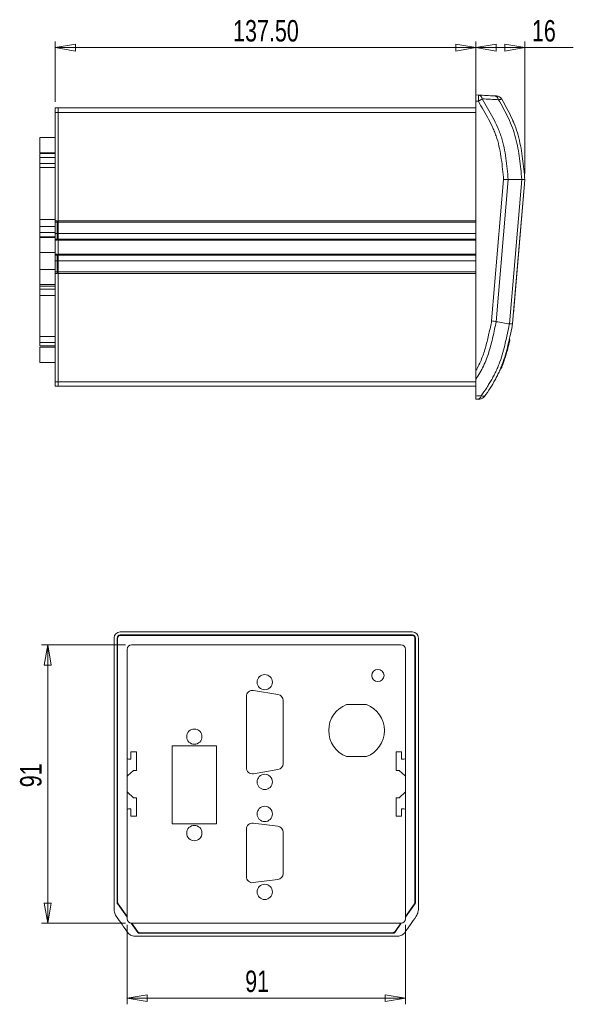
# Model space of a CAD drawing. Header units: millimetres. Extents: x 114 to 390, y 38 to 250.
# Tile 1 of 22: x 114 to 204, y 88 to 249. Entities that reach past the tile are written whole.
import ezdxf

# ---------------------------------------------------------------- set-up
doc = ezdxf.new("R2010")
doc.units = ezdxf.units.MM
doc.styles.add('SLDTEXTSTYLE0', font='TXT', dxfattribs={"width": 0.75})
doc.dimstyles.new('SLDDIMSTYLE0', dxfattribs={"dimtxt": 3.5, "dimasz": 3.302, "dimexe": 0, "dimexo": 0.0625, "dimgap": 0.875, "dimtad": 1, "dimtoh": 1, "dimlfac": 2, "dimzin": 12, "dimdsep": 46, "dimtxsty": 'Standard', "dimblk1": 'CLOSED', "dimblk2": 'CLOSED', "dimsah": 1, "dimcen": 0.09, "dimadec": 0, "dimazin": 0, "dimtfac": 1, "dimtofl": 0, "dimtmove": 0, "dimatfit": 3, "dimldrblk": 'CLOSED', "dimfxl": 0, "dimtolj": 1, "dimtzin": 12, "dimarcsym": 0})
doc.dimstyles.new('SLDDIMSTYLE2', dxfattribs={"dimtxt": 3.5, "dimasz": 3.302, "dimexe": 0, "dimexo": 0.0625, "dimgap": 0.875, "dimtad": 1, "dimtoh": 1, "dimlfac": 2, "dimzin": 4, "dimdsep": 46, "dimtxsty": 'Standard', "dimblk1": 'CLOSED', "dimblk2": 'CLOSED', "dimsah": 1, "dimcen": 0.09, "dimadec": 0, "dimazin": 0, "dimtfac": 1, "dimtofl": 0, "dimtmove": 0, "dimatfit": 3, "dimldrblk": 'CLOSED', "dimfxl": 0, "dimtolj": 1, "dimtzin": 12, "dimarcsym": 0})

# ---------------------------------------------------------------- blocks, each defined once
blk = doc.blocks.new('_CLOSED')
at = {"color": 0, "linetype": 'ByBlock', "lineweight": -2}
for p, q in [((-1, 0.166667), (0, 0)), ((-1, 0.166667), (-1, -0.166667)), ((0, 0), (-1, -0.166667)), ((0, 0), (-1, 0))]:
    blk.add_line(p, q, dxfattribs=at)
blk = doc.blocks.new('*D7')
at = {"color": 7, "linetype": 'Continuous', "lineweight": 0}
for p, q in [((188.45, 236.61), (188.45, 245.33)), ((196.45, 223.74), (196.45, 245.33)), ((188.45, 244.33), (196.45, 244.33)), ((196.45, 244.33), (204.36, 244.33))]:
    blk.add_line(p, q, dxfattribs=at)
at = {"color": 7, "linetype": 'Continuous', "lineweight": 0, "xscale": 3.302, "yscale": 3.302, "rotation": 180.0000000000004}
blk.add_blockref('_CLOSED', (188.45, 244.33, 0.05), dxfattribs=at)
at = {"color": 7, "linetype": 'Continuous', "lineweight": 0, "xscale": 3.302, "yscale": 3.302}
blk.add_blockref('_CLOSED', (196.45, 244.33, 0.05), dxfattribs=at)
at = {"color": 7, "linetype": 'Continuous', "lineweight": 0, "insert": (197.6, 248.84), "char_height": 3.5, "attachment_point": 1, "style": 'SLDTEXTSTYLE0'}
blk.add_mtext('16', dxfattribs=at)
blk = doc.blocks.new('*D8')
at = {"color": 7, "linetype": 'Continuous', "lineweight": 0}
for p, q in [((119.7, 235.49), (119.7, 245.33)), ((188.45, 236.61), (188.45, 245.33)), ((188.45, 244.33), (119.7, 244.33))]:
    blk.add_line(p, q, dxfattribs=at)
at = {"color": 7, "linetype": 'Continuous', "lineweight": 0, "xscale": 3.302, "yscale": 3.302}
for p, rotation in [((119.7, 244.33, 0.05), 180.0000000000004), ((188.45, 244.33, 0.05), 360.0000000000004)]:
    blk.add_blockref('_CLOSED', p, dxfattribs=dict(at, rotation=rotation))
at = {"color": 7, "linetype": 'Continuous', "lineweight": 0, "insert": (148.77, 248.84), "char_height": 3.5, "attachment_point": 1, "style": 'SLDTEXTSTYLE0'}
blk.add_mtext('137.50', dxfattribs=at)
blk = doc.blocks.new('*D9')
at = {"color": 7, "linetype": 'Continuous', "lineweight": 0}
for p, q in [((131.19, 146.74), (117.48, 146.74)), ((118.48, 101.24), (118.48, 146.74)), ((131.19, 101.24), (117.48, 101.24))]:
    blk.add_line(p, q, dxfattribs=at)
at = {"color": 7, "linetype": 'Continuous', "lineweight": 0, "xscale": 3.302, "yscale": 3.302}
for p, rotation in [((118.48, 146.74, -38.99), 90.0000000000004), ((118.48, 101.24, -38.99), 270.0000000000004)]:
    blk.add_blockref('_CLOSED', p, dxfattribs=dict(at, rotation=rotation))
at = {"color": 7, "linetype": 'Continuous', "lineweight": 0, "insert": (113.97, 123.47), "char_height": 3.5, "attachment_point": 1, "rotation": 90, "style": 'SLDTEXTSTYLE0'}
blk.add_mtext('91', dxfattribs=at)
blk = doc.blocks.new('*D10')
at = {"color": 7, "linetype": 'Continuous', "lineweight": 0}
for p, q in [((131.44, 100.99), (131.44, 88)), ((176.94, 100.99), (176.94, 88)), ((131.44, 89), (176.94, 89))]:
    blk.add_line(p, q, dxfattribs=at)
at = {"color": 7, "linetype": 'Continuous', "lineweight": 0, "xscale": 3.302, "yscale": 3.302, "rotation": 180.0000000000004}
blk.add_blockref('_CLOSED', (131.44, 89, -38.99), dxfattribs=at)
at = {"color": 7, "linetype": 'Continuous', "lineweight": 0, "xscale": 3.302, "yscale": 3.302}
blk.add_blockref('_CLOSED', (176.94, 89, -38.99), dxfattribs=at)
at = {"color": 7, "linetype": 'Continuous', "lineweight": 0, "insert": (150.75, 93.51), "char_height": 3.5, "attachment_point": 1, "style": 'SLDTEXTSTYLE0'}
blk.add_mtext('91', dxfattribs=at)

msp = doc.modelspace()

# ---------------------------------------------------------------- linework, layer by layer
at = {"color": 7, "linetype": 'Continuous', "lineweight": 15}
for p, q in [((188.4508, 236.6053), (188.8448, 236.5846)), ((188.4508, 235.6066), (188.4508, 236.6053)), ((188.8448, 235.586), (188.4508, 235.6066)), ((188.4508, 191.5679), (188.4508, 235.6066)), ((119.7008, 234.4863), (120.2008, 234.4863)), ((119.7008, 233.7363), (119.7008, 234.4863)), ((120.2008, 233.7363), (119.7008, 233.7363)), ((119.7008, 216.0363), (119.7008, 233.7363)), ((120.2008, 234.4863), (120.2008, 233.7363)), ((120.2008, 234.4863), (188.4508, 234.4863)), ((120.2008, 233.7363), (120.2008, 234.4863)), ((120.2008, 189.7363), (120.2008, 233.7363)), ((188.4508, 233.7363), (120.2008, 233.7363)), ((120.2008, 216.0363), (120.2008, 233.7363)), ((117.2008, 228.3892), (117.2008, 229.6392)), ((117.2008, 227.1392), (117.2008, 228.3892)), ((117.2008, 227.0422), (117.2008, 227.0558)), ((117.2008, 227.0422), (119.7008, 227.0422)), ((117.2008, 226.3756), (117.2008, 227.0422)), ((117.2008, 226.3756), (119.7008, 226.3756)), ((117.2008, 225.3892), (117.2008, 226.3756)), ((117.2008, 225.3892), (119.7008, 225.3892)), ((117.2008, 224.7363), (117.2008, 225.3892)), ((117.2008, 216.2363), (117.2008, 224.7363)), ((117.2008, 224.7363), (119.7008, 224.7363)), ((191.016, 199.6979), (192.9787, 222.7596)), ((193.728, 222.7625), (191.7521, 199.5458)), ((193.9403, 199.178), (195.9497, 222.7882)), ((196.4508, 222.7363), (194.4508, 199.2363)), ((196.4508, 222.7363), (194.5925, 200.9015)), ((117.2008, 216.2363), (119.7008, 216.2363)), ((117.2008, 215.0834), (117.2008, 216.2363)), ((119.7008, 213.9663), (119.7008, 216.9863)), ((120.0508, 216.0363), (119.7008, 216.0363)), ((119.7008, 215.7863), (119.7008, 216.0363)), ((120.0508, 215.7863), (119.7008, 215.7863)), ((120.0508, 212.8776), (120.0508, 216.0363)), ((120.2008, 216.0363), (188.4508, 216.0363)), ((188.4508, 215.7863), (120.2008, 215.7863)), ((117.2008, 214.097), (117.2008, 215.0834)), ((117.2008, 215.0834), (119.7008, 215.0834)), ((117.2008, 214.097), (119.7008, 214.097)), ((117.2008, 213.4303), (117.2008, 214.097)), ((117.2008, 213.4303), (119.7008, 213.4303)), ((117.2008, 213.4167), (117.2008, 213.4303)), ((117.2008, 213.3334), (117.2008, 213.4167)), ((117.2008, 212.0834), (117.2008, 213.3334)), ((120.0508, 213.9663), (119.7008, 213.9663)), ((119.7008, 213.0604), (119.7008, 213.9663)), ((120.0508, 213.0604), (119.7008, 213.0604)), ((119.7008, 212.8776), (119.7008, 213.0604)), ((120.0508, 212.8776), (119.7008, 212.8776)), ((119.7008, 210.5949), (119.7008, 212.8776)), ((188.4508, 213.9663), (120.2008, 213.9663)), ((120.2008, 213.0604), (188.4508, 213.0604)), ((188.4508, 212.8776), (120.2008, 212.8776)), ((120.2008, 210.5949), (120.2008, 212.8776)), ((117.2008, 210.8334), (117.2008, 212.0834)), ((117.2008, 208.1035), (117.2008, 210.8334)), ((120.0508, 210.5949), (119.7008, 210.5949)), ((119.7008, 210.4122), (119.7008, 210.5949)), ((120.0508, 210.4122), (119.7008, 210.4122)), ((119.7008, 209.5063), (119.7008, 210.4122)), ((120.0508, 209.5063), (119.7008, 209.5063)), ((119.7008, 206.4863), (119.7008, 209.5063)), ((120.0508, 207.4363), (120.0508, 210.5949)), ((120.2008, 210.5949), (188.4508, 210.5949)), ((188.4508, 210.4122), (120.2008, 210.4122)), ((188.4508, 209.5063), (120.2008, 209.5063)), ((117.2008, 206.8535), (117.2008, 208.1035)), ((120.0508, 207.6863), (119.7008, 207.6863)), ((119.7008, 207.4363), (119.7008, 207.6863)), ((120.2008, 207.6863), (188.4508, 207.6863)), ((117.2008, 205.6035), (117.2008, 206.8535)), ((120.0508, 207.4363), (119.7008, 207.4363)), ((119.7008, 189.7363), (119.7008, 207.4363)), ((188.4508, 207.4363), (120.2008, 207.4363)), ((120.2008, 189.7363), (120.2008, 207.4363)), ((117.2008, 205.3535), (117.2008, 205.6035)), ((117.2008, 205.3458), (117.2008, 205.3535)), ((117.2008, 205.3458), (119.7008, 205.3458)), ((117.2008, 204.8458), (117.2008, 205.3458)), ((117.2008, 204.8458), (119.7008, 204.8458)), ((117.2008, 203.8535), (117.2008, 204.8458)), ((117.2008, 203.8535), (119.7008, 203.8535)), ((117.2008, 197.1191), (117.2008, 203.8535)), ((117.2008, 196.1268), (117.2008, 197.1191)), ((117.2008, 197.1191), (119.7008, 197.1191)), ((117.2008, 196.1268), (119.7008, 196.1268)), ((117.2008, 195.6268), (117.2008, 196.1268)), ((117.2008, 195.6268), (119.7008, 195.6268)), ((117.2008, 195.6191), (117.2008, 195.6268)), ((117.2008, 194.1191), (117.2008, 195.3691)), ((117.2008, 192.8691), (117.2008, 194.1191)), ((119.7008, 189.7363), (120.2008, 189.7363)), ((119.7008, 188.9863), (119.7008, 189.7363)), ((120.2008, 188.9863), (119.7008, 188.9863)), ((120.2008, 189.7363), (120.2008, 188.9863)), ((120.2008, 189.7363), (188.4508, 189.7363)), ((120.2008, 188.9863), (120.2008, 189.7363)), ((188.4508, 188.9863), (120.2008, 188.9863)), ((130.3205, 148.8554), (178.0612, 148.8554)), ((130.3219, 148.3547), (178.0598, 148.3547)), ((130.3411, 148.3355), (130.3219, 148.3547)), ((177.9841, 148.2797), (130.3976, 148.2797)), ((178.0598, 148.3547), (178.0405, 148.3355)), ((129.3219, 103.8181), (129.3219, 147.8568)), ((129.8226, 104.601), (129.8226, 147.8554)), ((129.8226, 147.8554), (129.8418, 147.8361)), ((129.8976, 147.7797), (129.8976, 104.703)), ((176.1908, 146.7364), (132.1908, 146.7364)), ((178.4841, 104.703), (178.4841, 147.7797)), ((178.5399, 147.8361), (178.5591, 147.8554)), ((178.5591, 104.601), (178.5591, 147.8554)), ((179.0598, 103.8181), (179.0598, 147.8568)), ((131.4408, 145.9864), (131.4408, 128.2864)), ((176.9408, 128.2864), (176.9408, 145.9864)), ((156.1052, 138.6257), (152.1052, 139.2924)), ((150.9408, 138.306), (150.9408, 126.6669)), ((156.9408, 127.3336), (156.9408, 137.6393)), ((170.5657, 136.9864), (167.316, 136.9864)), ((132.9908, 129.2364), (132.0908, 129.2364)), ((132.0908, 129.2364), (132.0908, 128.0364)), ((132.9908, 126.2164), (132.9908, 129.2364)), ((146.0658, 130.2364), (138.8158, 130.2364)), ((138.8158, 130.2364), (138.8158, 117.4864)), ((146.0658, 117.4864), (146.0658, 130.2364)), ((175.3908, 129.2364), (176.2908, 129.2364)), ((175.3908, 126.2164), (175.3908, 129.2364)), ((176.2908, 129.2364), (176.2908, 128.0364)), ((131.4408, 128.2864), (131.4408, 125.1278)), ((132.0908, 128.0364), (131.6908, 128.0364)), ((167.316, 128.4864), (170.5657, 128.4864)), ((176.2908, 128.0364), (176.6908, 128.0364)), ((176.9408, 125.1278), (176.9408, 128.2864)), ((131.5203, 125.3106), (132.4908, 126.2164)), ((132.4908, 126.2164), (132.9908, 126.2164)), ((152.1052, 125.6805), (156.1052, 126.3472)), ((175.8908, 126.2164), (175.3908, 126.2164)), ((176.8614, 125.3106), (175.8908, 126.2164)), ((131.4408, 125.1278), (131.4408, 122.8451)), ((176.9408, 122.8451), (176.9408, 125.1278)), ((131.4408, 122.8451), (131.4408, 119.6864)), ((132.4908, 121.7564), (131.5203, 122.6623)), ((175.8908, 121.7564), (176.8614, 122.6623)), ((176.9408, 119.6864), (176.9408, 122.8451)), ((132.9908, 121.7564), (132.4908, 121.7564)), ((132.9908, 118.7364), (132.9908, 121.7564)), ((175.3908, 121.7564), (175.8908, 121.7564)), ((175.3908, 118.7364), (175.3908, 121.7564)), ((131.4408, 119.6864), (131.4408, 101.9864)), ((131.6908, 119.9364), (132.0908, 119.9364)), ((132.0908, 119.9364), (132.0908, 118.7364)), ((176.2908, 119.9364), (176.2908, 118.7364)), ((176.6908, 119.9364), (176.2908, 119.9364)), ((176.9408, 101.9864), (176.9408, 119.6864)), ((132.0908, 118.7364), (132.9908, 118.7364)), ((138.8158, 117.4864), (146.0658, 117.4864)), ((156.0649, 117.0959), (152.0649, 117.5959)), ((176.2908, 118.7364), (175.3908, 118.7364)), ((150.9408, 116.6037), (150.9408, 108.8692)), ((156.9408, 109.3692), (156.9408, 116.1037)), ((152.0649, 107.877), (156.0649, 108.377)), ((129.8226, 104.601), (129.8427, 104.5723)), ((178.539, 104.5723), (178.5591, 104.601)), ((131.4408, 102.2105), (129.8681, 104.4566)), ((131.4408, 102.3413), (129.988, 104.4162)), ((178.5136, 104.4566), (176.9408, 102.2105)), ((178.3937, 104.4162), (176.9408, 102.3413)), ((133.1811, 99.7251), (132.1206, 101.2397)), ((132.1908, 101.2364), (176.1908, 101.2364)), ((133.1458, 99.9064), (132.2144, 101.2364)), ((176.2611, 101.2397), (175.2005, 99.7251)), ((176.1672, 101.2364), (175.2359, 99.9064)), ((175.5011, 99.1175), (132.8805, 99.1175)), ((133.3716, 99.6393), (133.3864, 99.6182)), ((174.9953, 99.6182), (133.3864, 99.6182)), ((133.5554, 99.6932), (174.8263, 99.6932)), ((134.0648, 99.6932), (134.0648, 99.6503)), ((134.0648, 99.6503), (174.3169, 99.6503)), ((174.3169, 99.6932), (174.3169, 99.6503)), ((174.9953, 99.6182), (175.0101, 99.6393))]:
    msp.add_line(p, q, dxfattribs=at)
at = {"color": 7, "linetype": 'Continuous', "lineweight": 15, "flags": 128}
for points in [[(133.0785, 99.8717), (133.0828, 99.8681), (133.0894, 99.8662), (133.0983, 99.8661), (133.1094, 99.8677), (133.1225, 99.871), (133.1374, 99.876), (133.1541, 99.8826), (133.1611, 99.8857)], [(175.2206, 99.8857), (175.2276, 99.8826), (175.2443, 99.876), (175.2592, 99.871), (175.2723, 99.8677), (175.2834, 99.8661), (175.2923, 99.8662), (175.2989, 99.8681), (175.3032, 99.8717)]]:
    msp.add_lwpolyline(points, dxfattribs=at)
at = {"color": 7, "linetype": 'Continuous', "lineweight": 15}
for centre, radius in [((153.9408, 140.6393), 1.25), ((172.4408, 141.7364), 1), ((142.4408, 131.7364), 1.25), ((153.9408, 124.3336), 1.25), ((153.9408, 119.1037), 1.25), ((142.4408, 115.9864), 1.25), ((153.9408, 106.3692), 1.25)]:
    msp.add_circle(centre, radius, dxfattribs=at)
for centre, radius, start, end in [((184.0594, 236.0853), 4.8114, 354.04331, 5.95669), ((188.7351, 235.8243), 0.7682, 10.963383, 81.783768), ((176.4734, 257.0532), 24.7769, 299.954593, 301.689782), ((191.3766, 235.6836), 0.7704, 10.794256, 81.779704), ((191.7984, 235.4285), 1, 29.701391, 87), ((188.5974, 187.609), 0.7361, 278.210152, 346.967217), ((188.5974, 187.609), 0.7361, 278.210152, 346.967217), ((189.0384, 187.8995), 1, 273, 325.519056), ((189.0384, 187.8995), 1, 273, 325.519056), ((130.3428, 147.8345), 0.5009, 90.183587, 179.816413), ((130.3976, 147.7797), 0.5, 90, 180), ((130.3813, 148.0249), 0.3132, 97.363805, 147.277336), ((177.9841, 147.7797), 0.5, 0, 90), ((178.0389, 147.8345), 0.5009, 0.183587, 89.816413), ((178.0004, 148.0249), 0.3132, 32.722664, 82.636195), ((130.0459, 147.7973), 0.2078, 121.656256, 169.221609), ((132.1908, 145.9864), 0.75, 90, 180), ((176.1908, 145.9864), 0.75, 0, 90), ((178.3358, 147.7973), 0.2078, 10.778086, 58.34405), ((151.9408, 138.306), 1, 80.537678, 180), ((155.9408, 137.6393), 1, 360, 80.537678), ((168.9408, 132.7364), 4.55, 110.92224, 249.07776), ((168.9408, 132.7364), 4.55, 290.92224, 69.07776), ((131.6908, 128.2864), 0.25, 180, 270), ((155.9408, 127.3336), 1, 279.462322, 0), ((176.6908, 128.2864), 0.25, 270, 0), ((151.9408, 126.6669), 1, 180, 279.462322), ((131.6908, 125.1278), 0.25, 133.025066, 180), ((176.6908, 125.1278), 0.25, 0, 46.974934), ((131.6908, 122.8451), 0.25, 180, 226.974934), ((176.6908, 122.8451), 0.25, 313.025066, 0), ((131.6908, 119.6864), 0.25, 90, 180), ((176.6908, 119.6864), 0.25, 0, 90), ((151.9408, 116.6037), 1, 82.874984, 180), ((155.9408, 116.1037), 1, 0, 82.874984), ((151.9408, 108.8692), 1, 180, 277.125016), ((155.9408, 109.3692), 1, 277.125016, 0), ((130.3976, 104.703), 0.5, 180, 215), ((177.9841, 104.703), 0.5, 325, 0), ((130.0909, 104.5712), 0.2483, 179.762388, 214.988373), ((130.1152, 104.2192), 0.1488, 121.264434, 151.412607), ((178.2665, 104.2192), 0.1488, 28.587393, 58.735566), ((178.2908, 104.5712), 0.2483, 325.011627, 0.237612), ((132.1908, 101.9864), 0.75, 180, 270), ((176.1908, 101.9864), 0.75, 270, 0), ((132.3713, 100.9772), 0.8342, 301.234294, 305.599967), ((133.5554, 100.1932), 0.5, 215, 270), ((174.8263, 100.1932), 0.5, 270, 325), ((176.0104, 100.9772), 0.8342, 234.400033, 238.765706), ((133.3711, 99.8886), 0.2493, 215.017651, 270.13313), ((175.0106, 99.8886), 0.2493, 269.86687, 324.982349)]:
    msp.add_arc(centre, radius, start, end, dxfattribs=at)
for centre, major_axis, ratio, start_param, end_param in [((130.3232, 147.8541), (-0.709, 0.709), 0.99726469, 5.49915667, 7.06721394), ((130.3232, 147.8541), (-0.3545, 0.3545), 0.99726469, 5.49915667, 7.06721394), ((178.0585, 147.8541), (0.3545, 0.3545), 0.99726469, 5.49915667, 7.06721394), ((178.0585, 147.8541), (0.709, 0.709), 0.99726469, 5.49915667, 7.06721394), ((130.0729, 104.6), (-0.144, 0.2056), 0.9958517, 0.95797659, 1.57079633), ((178.3088, 104.6), (0.144, 0.2056), 0.9958517, 4.71238898, 5.32520872), ((133.3859, 99.8685), (-0.1437, 0.2052), 0.99795966, 1.57079633, 2.5316867), ((174.9958, 99.8685), (-0.1437, -0.2052), 0.99795966, 0.60990595, 1.57079633)]:
    msp.add_ellipse(centre, major_axis=major_axis, ratio=ratio, start_param=start_param, end_param=end_param, dxfattribs=at)
for points, knots in [([(188.8448, 236.5846), (189.2855, 236.5615), (189.7261, 236.5384), (190.1665, 236.5153), (190.6069, 236.4923), (191.047, 236.4692), (191.4867, 236.4462)], [0, 0, 0, 0, 0.00396639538, 0.00396639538, 0.00396639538, 0.00793278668, 0.00793278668, 0.00793278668, 0.00793278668]), ([(192.9787, 222.7596), (192.8733, 223.8951), (192.7629, 225.0316), (192.4391, 227.2841), (192.2251, 228.3999), (191.7962, 229.7625), (191.7016, 230.0339), (191.4966, 230.5672), (191.3865, 230.8299), (191.039, 231.6089), (190.7847, 232.1165), (190.2525, 233.1193), (189.9741, 233.6143), (189.4132, 234.602), (189.1292, 235.0941), (188.8448, 235.586)], [0, 0, 0, 0, 0.25, 0.25, 0.5, 0.5, 0.5625, 0.5625, 0.625, 0.625, 0.75, 0.75, 0.875, 0.875, 1, 1, 1, 1]), ([(189.4892, 235.9704), (189.782, 235.464), (190.0743, 234.9573), (190.6515, 233.9401), (190.9376, 233.4302), (191.4832, 232.3967), (191.7432, 231.8733), (192.0978, 231.0699), (192.21, 230.799), (192.4189, 230.2492), (192.5152, 229.9697), (192.953, 228.567), (193.1737, 227.4188), (193.5066, 225.1008), (193.6193, 223.9312), (193.7276, 222.7626)], [0, 0, 0, 0, 0.125, 0.125, 0.25, 0.25, 0.375, 0.375, 0.4375, 0.4375, 0.5, 0.5, 0.75, 0.75, 1, 1, 1, 1]), ([(192.1334, 235.8279), (191.693, 235.8521), (191.2524, 235.8762), (190.8115, 235.8999), (190.3708, 235.9237), (189.93, 235.9472), (189.4892, 235.9704)], [0, 0, 0, 0, 0.00396881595, 0.00396881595, 0.00396881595, 0.00793624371, 0.00793624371, 0.00793624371, 0.00793624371]), ([(191.4867, 236.4462), (191.5993, 236.4403), (191.6902, 236.4355), (191.8174, 236.4288), (191.8507, 236.4271), (191.8507, 236.4271)], [0, 0, 0, 0, 0.5, 0.5, 1, 1, 1, 1]), ([(192.667, 235.9239), (192.6686, 235.9212), (192.6226, 235.9116), (192.4847, 235.8868), (192.4283, 235.8771), (192.2956, 235.8547), (192.219, 235.8419), (192.1334, 235.8279)], [0, 0, 0, 0, 0.5, 0.5, 0.75, 0.75, 1, 1, 1, 1]), ([(195.9391, 222.7882), (195.8861, 223.3586), (195.8327, 223.929), (195.7147, 225.068), (195.6501, 225.6367), (195.4983, 226.7703), (195.4108, 227.3353), (195.2012, 228.4598), (195.0791, 229.0194), (194.7868, 230.1308), (194.6172, 230.6781), (194.2209, 231.7498), (193.9955, 232.2751), (193.5075, 233.3111), (193.2448, 233.822), (192.7004, 234.8312), (192.4183, 235.3304), (192.1334, 235.8279)], [0, 0, 0, 0, 0.125, 0.125, 0.25, 0.25, 0.375, 0.375, 0.5, 0.5, 0.625, 0.625, 0.75, 0.75, 0.875, 0.875, 1, 1, 1, 1]), ([(192.667, 235.9239), (192.9539, 235.421), (193.2371, 234.9159), (193.7819, 233.894), (194.0437, 233.3764), (194.5279, 232.3269), (194.7505, 231.7945), (195.1403, 230.7083), (195.3076, 230.1535), (195.5961, 229.0302), (195.7167, 228.4649), (195.9239, 227.3288), (196.0105, 226.758), (196.2369, 225.0404), (196.3438, 223.8882), (196.4508, 222.7364)], [0, 0, 0, 0, 0.125, 0.125, 0.25, 0.25, 0.375, 0.375, 0.5, 0.5, 0.625, 0.625, 0.75, 0.75, 1, 1, 1, 1]), ([(194.5223, 232.3214), (194.5111, 232.3474), (194.5002, 232.3728), (194.479, 232.4215), (194.4693, 232.4435), (194.4523, 232.4823), (194.4456, 232.4976), (194.4385, 232.5136), (194.4367, 232.5176), (194.4344, 232.523), (194.434, 232.5237), (194.4338, 232.5242)], [0, 0, 0, 0, 0.25, 0.25, 0.5, 0.5, 0.75, 0.75, 0.875, 0.875, 1, 1, 1, 1]), ([(194.6089, 232.1172), (194.6087, 232.1177), (194.6083, 232.1185), (194.606, 232.1241), (194.6042, 232.1283), (194.5974, 232.1446), (194.5908, 232.1603), (194.5746, 232.1989), (194.565, 232.2216), (194.5497, 232.2576), (194.5443, 232.2701), (194.5334, 232.2956), (194.5279, 232.3085), (194.5223, 232.3214)], [0, 0, 0, 0, 0.125, 0.125, 0.25, 0.25, 0.5, 0.5, 0.75, 0.75, 0.875, 0.875, 1, 1, 1, 1]), ([(193.7276, 222.7625), (193.6832, 222.7624), (193.6333, 222.7622), (193.5228, 222.7617), (193.4614, 222.7615), (193.3331, 222.761), (193.2657, 222.7607), (193.1246, 222.7602), (193.051, 222.7599), (192.9787, 222.7596)], [0, 0, 0, 0, 0.25, 0.25, 0.5, 0.5, 0.75, 0.75, 1, 1, 1, 1]), ([(196.4508, 222.7364), (196.4501, 222.7438), (196.4064, 222.7509), (196.233, 222.7673), (196.1078, 222.7761), (195.9444, 222.7882)], [0, 0, 0, 0, 0.5, 0.5, 1, 1, 1, 1]), ([(188.4508, 191.5679), (188.6288, 191.8748), (188.7963, 192.1871), (189.1073, 192.8239), (189.2498, 193.1489), (189.6447, 194.1407), (189.8676, 194.8247), (190.2568, 196.2025), (190.4246, 196.8978), (190.7361, 198.2944), (190.8793, 198.9958), (191.021, 199.6975)], [0, 0, 0, 0, 0.125, 0.125, 0.25, 0.25, 0.5, 0.5, 0.75, 0.75, 1, 1, 1, 1]), ([(188.4508, 191.5679), (188.6288, 191.8748), (188.7963, 192.1871), (189.1073, 192.8239), (189.2498, 193.1489), (189.6447, 194.1407), (189.8676, 194.8247), (190.2568, 196.2025), (190.4246, 196.8978), (190.7361, 198.2944), (190.8793, 198.9958), (191.021, 199.6975)], [0, 0, 0, 0, 0.125, 0.125, 0.25, 0.25, 0.5, 0.5, 0.75, 0.75, 1, 1, 1, 1]), ([(191.7516, 199.5458), (191.5854, 198.7227), (191.4172, 197.9), (191.0414, 196.2643), (190.8345, 195.451), (190.4598, 194.2468), (190.3238, 193.8487), (190.0269, 193.0671), (189.8658, 192.6827), (189.5091, 191.9315), (189.3147, 191.5641), (188.8984, 190.8433), (188.6779, 190.4891), (188.4508, 190.1383)], [0, 0, 0, 0, 0.25, 0.25, 0.5, 0.5, 0.625, 0.625, 0.75, 0.75, 0.875, 0.875, 1, 1, 1, 1]), ([(191.7516, 199.5458), (191.5854, 198.7227), (191.4172, 197.9), (191.0414, 196.2643), (190.8345, 195.451), (190.4598, 194.2468), (190.3238, 193.8487), (190.0269, 193.0671), (189.8658, 192.6827), (189.5091, 191.9315), (189.3147, 191.5641), (188.8984, 190.8433), (188.6779, 190.4891), (188.4508, 190.1383)], [0, 0, 0, 0, 0.25, 0.25, 0.5, 0.5, 0.625, 0.625, 0.75, 0.75, 0.875, 0.875, 1, 1, 1, 1]), ([(191.7516, 199.5458), (191.6659, 199.5643), (191.5551, 199.5877), (191.3037, 199.6399), (191.1632, 199.6687), (191.021, 199.6975)], [0, 0, 0, 0, 0.5, 0.5, 1, 1, 1, 1]), ([(191.7516, 199.5458), (191.6659, 199.5643), (191.5551, 199.5877), (191.3037, 199.6399), (191.1632, 199.6687), (191.021, 199.6975)], [0, 0, 0, 0, 0.5, 0.5, 1, 1, 1, 1]), ([(189.3145, 187.443), (189.6163, 187.8808), (189.9161, 188.3199), (190.352, 188.9878), (190.495, 189.212), (190.7744, 189.6647), (190.9106, 189.8931), (191.1737, 190.354), (191.3007, 190.5866), (191.5431, 191.0575), (191.6583, 191.2958), (191.8775, 191.7779), (191.9816, 192.0216), (192.1798, 192.5137), (192.2738, 192.7622), (192.722, 194.0154), (193.0051, 195.0373), (193.5004, 197.0989), (193.7123, 198.1387), (193.9227, 199.1789)], [0, 0, 0, 0, 0.125, 0.125, 0.1875, 0.1875, 0.25, 0.25, 0.3125, 0.3125, 0.375, 0.375, 0.4375, 0.4375, 0.5, 0.5, 0.75, 0.75, 1, 1, 1, 1]), ([(189.3145, 187.443), (189.6163, 187.8808), (189.9161, 188.3199), (190.352, 188.9878), (190.495, 189.212), (190.7744, 189.6647), (190.9106, 189.8931), (191.1737, 190.354), (191.3007, 190.5866), (191.5431, 191.0575), (191.6583, 191.2958), (191.8775, 191.7779), (191.9816, 192.0216), (192.1798, 192.5137), (192.2738, 192.7622), (192.722, 194.0154), (193.0051, 195.0373), (193.5004, 197.0989), (193.7123, 198.1387), (193.9227, 199.1789)], [0, 0, 0, 0, 0.125, 0.125, 0.1875, 0.1875, 0.25, 0.25, 0.3125, 0.3125, 0.375, 0.375, 0.4375, 0.4375, 0.5, 0.5, 0.75, 0.75, 1, 1, 1, 1]), ([(194.4507, 199.2357), (194.2379, 198.1833), (194.0253, 197.1307), (193.5309, 195.0435), (193.2495, 194.0087), (192.8064, 192.7386), (192.7133, 192.4861), (192.5175, 191.9861), (192.4148, 191.7385), (192.1986, 191.2484), (192.0851, 191.0059), (191.8464, 190.5266), (191.7211, 190.2899), (191.3305, 189.5867), (191.05, 189.1269), (190.4685, 188.2221), (190.1672, 187.7766), (189.8627, 187.3333)], [0, 0, 0, 0, 0.25, 0.25, 0.5, 0.5, 0.5625, 0.5625, 0.625, 0.625, 0.6875, 0.6875, 0.75, 0.75, 0.875, 0.875, 1, 1, 1, 1]), ([(194.4507, 199.2357), (194.2379, 198.1833), (194.0253, 197.1307), (193.5309, 195.0435), (193.2495, 194.0087), (192.8064, 192.7386), (192.7133, 192.4861), (192.5175, 191.9861), (192.4148, 191.7385), (192.1986, 191.2484), (192.0851, 191.0059), (191.8464, 190.5266), (191.7211, 190.2899), (191.3305, 189.5867), (191.05, 189.1269), (190.4685, 188.2221), (190.1672, 187.7766), (189.8627, 187.3333)], [0, 0, 0, 0, 0.25, 0.25, 0.5, 0.5, 0.5625, 0.5625, 0.625, 0.625, 0.6875, 0.6875, 0.75, 0.75, 0.875, 0.875, 1, 1, 1, 1]), ([(194.4507, 199.2357), (194.4472, 199.2186), (194.4021, 199.2077), (194.2719, 199.1953), (194.2184, 199.1919), (194.0934, 199.1853), (194.0216, 199.1821), (193.9403, 199.178)], [0, 0, 0, 0, 0.5, 0.5, 0.75, 0.75, 1, 1, 1, 1]), ([(194.4507, 199.2357), (194.4472, 199.2186), (194.4021, 199.2077), (194.2719, 199.1953), (194.2184, 199.1919), (194.0934, 199.1853), (194.0216, 199.1821), (193.9403, 199.178)], [0, 0, 0, 0, 0.5, 0.5, 0.75, 0.75, 1, 1, 1, 1]), ([(193.9982, 196.5962), (193.9993, 196.6011), (194.0086, 196.6422), (193.9701, 196.4715), (193.8812, 196.0849), (193.7336, 195.4734), (193.566, 194.8246), (193.4448, 194.4004), (193.3979, 194.2363)], [0, 0, 0, 0, 0.02761182, 0.23393321, 0.44053628, 0.65005635, 0.86458883, 1, 1, 1, 1]), ([(193.3979, 194.2363), (193.3571, 194.0986), (193.2743, 193.8193), (193.1457, 193.4165), (193.0171, 193.0351), (192.8949, 192.6932), (192.7829, 192.3949), (192.6898, 192.1574), (192.6215, 191.9884), (192.5732, 191.8715), (192.579, 191.8855), (192.5817, 191.8923)], [0, 0, 0, 0, 0.112315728, 0.22789886, 0.34020897, 0.455796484, 0.56749106, 0.682745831, 0.788919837, 0.898652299, 1, 1, 1, 1]), ([(188.4508, 190.1383), (188.4508, 190.2422), (188.4508, 190.3537), (188.4508, 190.586), (188.4508, 190.7071), (188.4508, 191.0707), (188.4508, 191.3176), (188.4508, 191.5679)], [0, 0, 0, 0, 0.25, 0.25, 0.5, 0.5, 1, 1, 1, 1]), ([(188.4508, 190.1383), (188.4508, 190.2422), (188.4508, 190.3537), (188.4508, 190.586), (188.4508, 190.7071), (188.4508, 191.0707), (188.4508, 191.3176), (188.4508, 191.5679)], [0, 0, 0, 0, 0.25, 0.25, 0.5, 0.5, 1, 1, 1, 1]), ([(188.4508, 187.3965), (188.4508, 187.8513), (188.4508, 188.3062), (188.4508, 189.2189), (188.4508, 189.6766), (188.4508, 190.1383)], [0, 0, 0, 0, 0.5, 0.5, 1, 1, 1, 1]), ([(188.4508, 187.3965), (188.4508, 187.8513), (188.4508, 188.3062), (188.4508, 189.2189), (188.4508, 189.6766), (188.4508, 190.1383)], [0, 0, 0, 0, 0.5, 0.5, 1, 1, 1, 1]), ([(188.4508, 186.8673), (188.4508, 186.8673), (188.4508, 186.8771), (188.4508, 186.9167), (188.4508, 186.9468), (188.4508, 187.0312), (188.4508, 187.0844), (188.4508, 187.2196), (188.4508, 187.3001), (188.4508, 187.3965)], [0, 0, 0, 0, 0.25, 0.25, 0.5, 0.5, 0.75, 0.75, 1, 1, 1, 1]), ([(188.4508, 186.8673), (188.4508, 186.8673), (188.4508, 186.8771), (188.4508, 186.9167), (188.4508, 186.9468), (188.4508, 187.0312), (188.4508, 187.0844), (188.4508, 187.2196), (188.4508, 187.3001), (188.4508, 187.3965)], [0, 0, 0, 0, 0.25, 0.25, 0.5, 0.5, 0.75, 0.75, 1, 1, 1, 1]), ([(189.0908, 186.9008), (189.0908, 186.9008), (189.0813, 186.9003), (189.0456, 186.8985), (189.0194, 186.8971), (188.9166, 186.8917), (188.8203, 186.8867), (188.7025, 186.8805)], [0, 0, 0, 0, 0.25, 0.25, 0.5, 0.5, 1, 1, 1, 1]), ([(189.0908, 186.9008), (189.0908, 186.9008), (189.0813, 186.9003), (189.0456, 186.8985), (189.0194, 186.8971), (188.9166, 186.8917), (188.8203, 186.8867), (188.7025, 186.8805)], [0, 0, 0, 0, 0.25, 0.25, 0.5, 0.5, 1, 1, 1, 1]), ([(189.3145, 187.443), (189.4018, 187.427), (189.4795, 187.4125), (189.6154, 187.3868), (189.6739, 187.3755), (189.7687, 187.3566), (189.8043, 187.3492), (189.8518, 187.3382), (189.8637, 187.3347), (189.8627, 187.3333)], [0, 0, 0, 0, 0.25, 0.25, 0.5, 0.5, 0.75, 0.75, 1, 1, 1, 1]), ([(189.3145, 187.443), (189.4018, 187.427), (189.4795, 187.4125), (189.6154, 187.3868), (189.6739, 187.3755), (189.7687, 187.3566), (189.8043, 187.3492), (189.8518, 187.3382), (189.8637, 187.3347), (189.8627, 187.3333)], [0, 0, 0, 0, 0.25, 0.25, 0.5, 0.5, 0.75, 0.75, 1, 1, 1, 1]), ([(129.8976, 107.302), (129.8924, 106.9664), (129.8782, 106.0283), (129.8565, 105.1417), (129.8427, 104.5723)], [0, 0, 0, 0, 0.35770629, 1, 1, 1, 1]), ([(178.539, 104.5723), (178.5299, 104.9443), (178.5115, 105.6907), (178.4942, 106.5991), (178.4862, 107.1306), (178.4841, 107.2647)], [0, 0, 0, 0, 0.42618956, 0.8551612, 1, 1, 1, 1]), ([(129.3219, 103.8181), (129.3219, 103.5678), (129.3446, 103.3209), (129.4261, 102.9577), (129.4617, 102.8368), (129.5537, 102.604), (129.6096, 102.4924), (129.6812, 102.3885)], [0, 0, 0, 0, 0.5, 0.5, 0.75, 0.75, 1, 1, 1, 1]), ([(129.3219, 103.8181), (129.3219, 103.5678), (129.3446, 103.3209), (129.4261, 102.9577), (129.4617, 102.8368), (129.5537, 102.604), (129.6096, 102.4924), (129.6812, 102.3885)], [0, 0, 0, 0, 0.5, 0.5, 0.75, 0.75, 1, 1, 1, 1]), ([(129.8427, 104.5723), (129.8465, 104.5527), (129.8671, 104.5209), (129.9366, 104.4413), (129.9844, 104.3944), (130.0379, 104.3464)], [0, 0, 0, 0, 0.5, 0.5, 1, 1, 1, 1]), ([(178.3438, 104.3464), (178.3972, 104.3944), (178.4448, 104.441), (178.5147, 104.521), (178.5352, 104.5527), (178.539, 104.5723)], [0, 0, 0, 0, 0.5, 0.5, 1, 1, 1, 1]), ([(178.7005, 102.3885), (178.7721, 102.4924), (178.8279, 102.6039), (178.9198, 102.8362), (178.9555, 102.9573), (179.0371, 103.3208), (179.0598, 103.5678), (179.0598, 103.8181)], [0, 0, 0, 0, 0.25, 0.25, 0.5, 0.5, 1, 1, 1, 1]), ([(178.7005, 102.3885), (178.7721, 102.4924), (178.8279, 102.6039), (178.9198, 102.8362), (178.9555, 102.9573), (179.0371, 103.3208), (179.0598, 103.5678), (179.0598, 103.8181)], [0, 0, 0, 0, 0.25, 0.25, 0.5, 0.5, 1, 1, 1, 1]), ([(129.6812, 102.3885), (129.999, 101.9268), (130.3225, 101.4691), (130.9733, 100.5564), (131.3008, 100.1014), (131.6285, 99.6467)], [0, 0, 0, 0, 0.5, 0.5, 1, 1, 1, 1]), ([(129.6812, 102.3885), (129.999, 101.9268), (130.3225, 101.4691), (130.9733, 100.5564), (131.3008, 100.1014), (131.6285, 99.6467)], [0, 0, 0, 0, 0.5, 0.5, 1, 1, 1, 1]), ([(176.7532, 99.6467), (177.0809, 100.1014), (177.4083, 100.5564), (178.0592, 101.4691), (178.3827, 101.9268), (178.7005, 102.3885)], [0, 0, 0, 0, 0.5, 0.5, 1, 1, 1, 1]), ([(176.7532, 99.6467), (177.0809, 100.1014), (177.4083, 100.5564), (178.0592, 101.4691), (178.3827, 101.9268), (178.7005, 102.3885)], [0, 0, 0, 0, 0.5, 0.5, 1, 1, 1, 1]), ([(133.1722, 99.8908), (133.2108, 99.8189), (133.2492, 99.7566), (133.3182, 99.6681), (133.3477, 99.6435), (133.3716, 99.6393)], [0, 0, 0, 0, 0.5, 0.5, 1, 1, 1, 1]), ([(175.0101, 99.6393), (175.0236, 99.6447), (175.0517, 99.6561), (175.1052, 99.7189), (175.1509, 99.7865), (175.1764, 99.8322), (175.1826, 99.8433)], [0, 0, 0, 0, 0.301423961, 0.623095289, 0.908853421, 1, 1, 1, 1]), ([(131.6285, 99.6467), (131.698, 99.5502), (131.7836, 99.4707), (131.977, 99.3353), (132.0819, 99.2819), (132.3001, 99.198), (132.415, 99.1673), (132.6458, 99.1272), (132.7625, 99.1175), (132.8805, 99.1175)], [0, 0, 0, 0, 0.25, 0.25, 0.5, 0.5, 0.75, 0.75, 1, 1, 1, 1]), ([(131.6285, 99.6467), (131.698, 99.5502), (131.7836, 99.4707), (131.977, 99.3353), (132.0819, 99.2819), (132.3001, 99.198), (132.415, 99.1673), (132.6458, 99.1272), (132.7625, 99.1175), (132.8805, 99.1175)], [0, 0, 0, 0, 0.25, 0.25, 0.5, 0.5, 0.75, 0.75, 1, 1, 1, 1]), ([(133.3716, 99.6393), (133.4746, 99.6427), (133.5875, 99.6455), (133.8207, 99.6493), (133.9408, 99.6503), (134.0648, 99.6503)], [0, 0, 0, 0, 0.5, 0.5, 1, 1, 1, 1]), ([(174.3169, 99.6503), (174.4404, 99.6503), (174.5626, 99.6493), (174.7953, 99.6455), (174.9078, 99.6427), (175.0101, 99.6393)], [0, 0, 0, 0, 0.5, 0.5, 1, 1, 1, 1]), ([(175.5011, 99.1175), (175.6192, 99.1175), (175.7356, 99.1272), (175.9649, 99.1669), (176.0784, 99.1969), (176.2989, 99.2813), (176.4034, 99.3345), (176.597, 99.4698), (176.6837, 99.5502), (176.7532, 99.6467)], [0, 0, 0, 0, 0.25, 0.25, 0.5, 0.5, 0.75, 0.75, 1, 1, 1, 1]), ([(175.5011, 99.1175), (175.6192, 99.1175), (175.7356, 99.1272), (175.9649, 99.1669), (176.0784, 99.1969), (176.2989, 99.2813), (176.4034, 99.3345), (176.597, 99.4698), (176.6837, 99.5502), (176.7532, 99.6467)], [0, 0, 0, 0, 0.25, 0.25, 0.5, 0.5, 0.75, 0.75, 1, 1, 1, 1])]:
    msp.add_open_spline(points, degree=3, knots=knots, dxfattribs=at)
for points, degree in [([(119.7008, 229.6392), (117.2008, 229.6392)], 1), ([(117.2008, 227.1392), (119.7008, 227.1392)], 1), ([(119.7008, 227.0558), (117.2008, 227.0558)], 1), ([(195.9421, 222.7881), (195.204, 222.7795), (194.4659, 222.771), (193.7278, 222.7625)], 3), ([(196.4508, 222.7364), (196.4508, 222.7363), (196.4508, 222.7363), (196.4508, 222.7363)], 3), ([(117.2008, 213.4167), (119.7008, 213.4167)], 1), ([(119.7008, 213.3334), (117.2008, 213.3334)], 1), ([(117.2008, 210.8334), (119.7008, 210.8334)], 1), ([(119.7008, 208.1035), (117.2008, 208.1035)], 1), ([(117.2008, 205.6035), (119.7008, 205.6035)], 1), ([(119.7008, 205.3535), (117.2008, 205.3535)], 1), ([(193.9227, 199.1789), (193.1991, 199.301), (192.4754, 199.4233), (191.7518, 199.5457)], 3), ([(193.9227, 199.1789), (193.1991, 199.301), (192.4754, 199.4233), (191.7518, 199.5457)], 3), ([(193.9227, 199.1789), (193.8952, 199.1835)], 1), ([(193.9227, 199.179), (193.9286, 199.1786), (193.9345, 199.1783), (193.9403, 199.178)], 3), ([(193.9227, 199.179), (193.9286, 199.1786), (193.9345, 199.1783), (193.9403, 199.178)], 3), ([(193.9403, 199.178), (193.9345, 199.1783), (193.9286, 199.1786), (193.9227, 199.179)], 3), ([(194.4508, 199.2363), (194.4508, 199.2363), (194.4508, 199.2361), (194.4507, 199.2357)], 3), ([(193.9982, 196.6113), (193.8984, 196.6113)], 1), ([(117.2008, 195.6191), (119.7008, 195.6191)], 1), ([(119.7008, 195.3691), (117.2008, 195.3691)], 1), ([(117.2008, 192.8691), (119.7008, 192.8691)], 1), ([(192.4315, 191.8613), (192.5817, 191.8613)], 1), ([(192.0284, 190.8933), (192.0665, 190.9714), (192.1039, 191.0498), (192.1408, 191.1285)], 3), ([(188.4508, 187.3965), (188.7387, 187.4117), (189.0266, 187.4272), (189.3145, 187.443)], 3), ([(188.4508, 187.3965), (188.7387, 187.4117), (189.0266, 187.4272), (189.3145, 187.443)], 3), ([(188.7025, 186.8805), (188.6186, 186.8761), (188.5347, 186.8717), (188.4508, 186.8673)], 3), ([(188.7025, 186.8805), (188.6186, 186.8761), (188.5347, 186.8717), (188.4508, 186.8673)], 3), ([(131.5293, 148.2797), (130.3411, 148.3355)], 1), ([(178.0405, 148.3355), (176.8524, 148.2797)], 1), ([(129.8418, 147.8361), (129.8976, 145.9576)], 1), ([(178.4841, 145.9568), (178.5399, 147.8361)], 1)]:
    msp.add_open_spline(points, degree=degree, dxfattribs=at)

# ---------------------------------------------------------------- dimensions: what is measured, and where the dimension line sits
at = {"color": 7, "linetype": 'Continuous', "lineweight": 0}
for base, p1, p2, dimstyle, picture, middle in [((119.7008, 244.3264), (188.4508, 235.6066), (119.7008, 234.4863), 'SLDDIMSTYLE2', '*D8', (155.8812, 244.3264)), ((196.4508, 244.3264), (188.4508, 235.6066), (196.4508, 222.7364), 'SLDDIMSTYLE0', '*D7', (200.1887, 244.3264)), ((176.9408, 88.9963), (131.4408, 101.9864), (176.9408, 101.9864), 'SLDDIMSTYLE0', '*D10', (153.3328, 88.9963))]:
    dim = msp.add_linear_dim(base=base, p1=p1, p2=p2, dimstyle=dimstyle, dxfattribs=at)
    dim.commit()
    dim.dimension.update_dxf_attribs({"geometry": picture, "text_midpoint": middle, "dimtype": 160})
dim = msp.add_linear_dim(base=(118.4791, 146.7364), p1=(132.1908, 101.2364), p2=(132.1908, 146.7364), angle=90, dimstyle='SLDDIMSTYLE0', dxfattribs=at)
dim.commit()
dim.dimension.update_dxf_attribs({"geometry": '*D9', "text_midpoint": (118.4791, 126.0572), "dimtype": 160})

doc.saveas('drawing.dxf')
